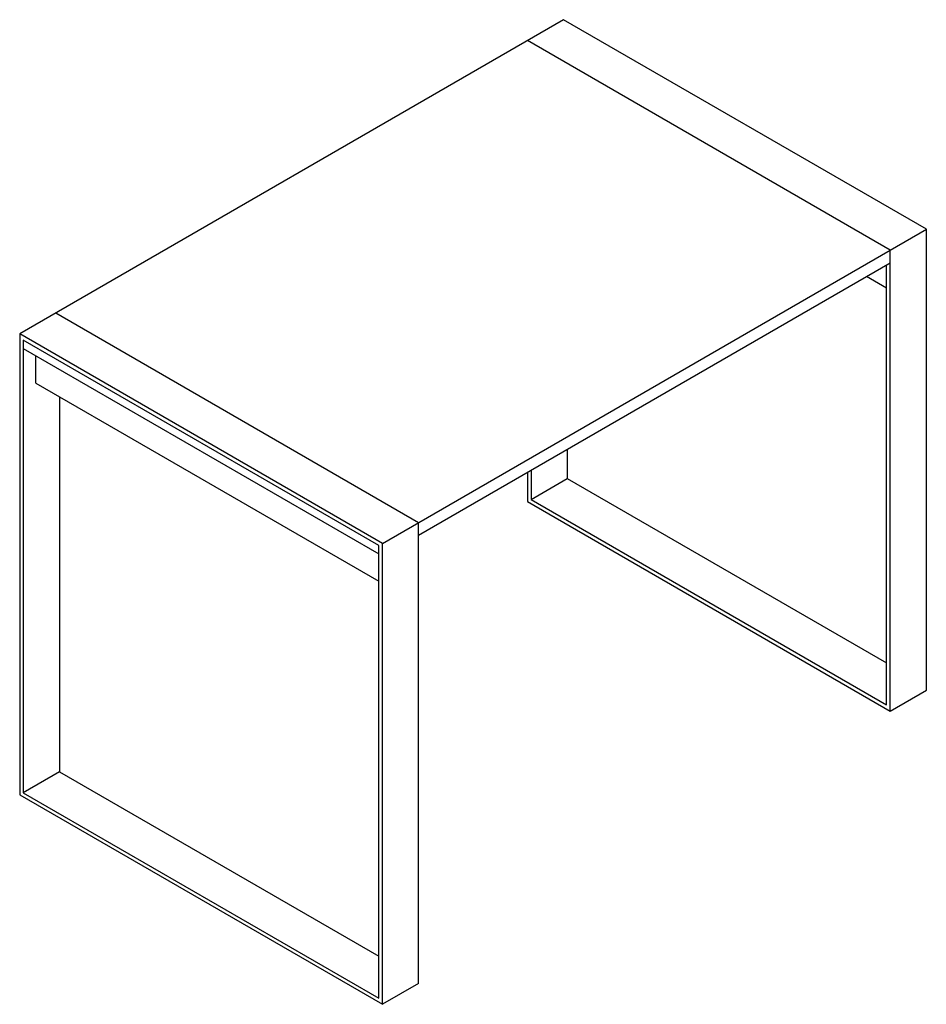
# Paper-space layout '_Isometric' of a CAD drawing. Header units: millimetres. Extents: x -1414 to 354, y -1266 to 653.
import ezdxf

# ---------------------------------------------------------------- set-up
doc = ezdxf.new("R2010")
doc.units = ezdxf.units.MM

psp = doc.layouts.new('_Isometric')

# ---------------------------------------------------------------- linework, layer by layer
at = {"color": 7, "linetype": 'Continuous', "lineweight": 25}
for p, q in [((-353.6, 653.2), (-1414.2, 40.9)), ((353.6, 245), (-353.6, 653.2)), ((282.8, 204.2), (-424.3, 612.4)), ((-707.1, -367.3), (353.6, 245)), ((353.6, -653.2), (353.6, 245)), ((282.8, -694), (282.8, 204.2)), ((-636.4, -351), (282.8, 179.7)), ((275.8, -681.8), (275.8, 175.6)), ((236.9, 153.1), (275.8, 130.7)), ((-1343.5, 81.7), (-636.4, -326.5)), ((-1414.2, 40.9), (-1414.2, -857.3)), ((-707.1, -367.3), (-1414.2, 40.9)), ((-714.2, -371.4), (-1407.1, 28.6)), ((-1407.1, 28.6), (-1407.1, -853.2)), ((-1407.1, 12.3), (-714.2, -387.7)), ((-1382.4, -55.1), (-1382.4, -2)), ((-1382.4, -55.1), (-714.2, -440.8)), ((-1336.4, -81.6), (-1336.4, -812.4)), ((-346.5, -183.6), (-346.5, -240.9)), ((-424.3, -228.5), (-424.3, -285.8)), ((-417.2, -224.4), (-417.2, -281.7)), ((-417.2, -281.7), (-346.5, -240.9)), ((-346.5, -240.9), (275.8, -600.1)), ((-424.3, -285.8), (282.8, -694)), ((-417.2, -281.7), (275.8, -681.8)), ((-636.4, -1224.7), (-636.4, -326.5)), ((-714.2, -1253.3), (-714.2, -371.4)), ((-707.1, -1265.5), (-707.1, -367.3)), ((282.8, -694), (353.6, -653.2)), ((-1336.4, -812.4), (-1407.1, -853.2)), ((-1336.4, -812.4), (-714.2, -1171.6)), ((-1414.2, -857.3), (-707.1, -1265.5)), ((-1407.1, -853.2), (-714.2, -1253.3)), ((-636.4, -1224.7), (-707.1, -1265.5))]:
    psp.add_line(p, q, dxfattribs=at)

doc.saveas('drawing.dxf')
